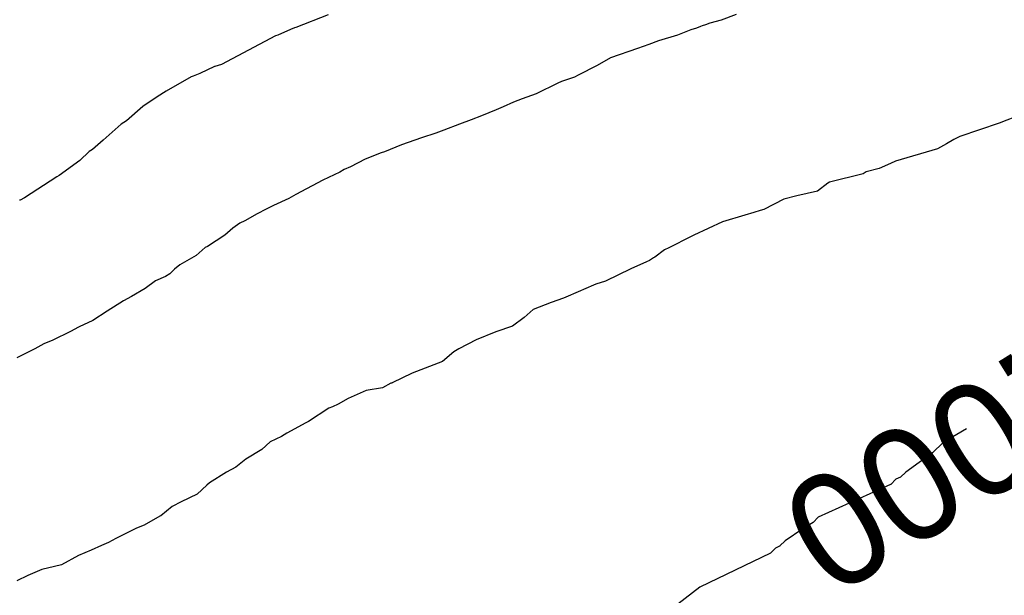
# Model space of a CAD drawing. Extents: x 158343 to 162498, y 431347 to 434500.
# Tile 197 of 220: x 159593 to 159608, y 434139 to 434148. Entities that reach past the tile are written whole.
import ezdxf

# ---------------------------------------------------------------- set-up
doc = ezdxf.new("R2010")
doc.units = 0
doc.header["$LTSCALE"] = 10
doc.header["$MEASUREMENT"] = 0
doc.layers.add('000_arcering', color=8, linetype='CONTINUOUS')
doc.layers.add('def. con-hoogtelijn (index)', color=8, linetype='CONTINUOUS')
doc.styles.add('Style-WORKING', font='WORKING.shx')

# ---------------------------------------------------------------- blocks, each defined once
blk = doc.blocks.new('bestaande hoogtelijnen')
at = {"layer": 'def. con-hoogtelijn (index)'}
for p, q in [((-70.336, 81.387), (-70.851, 81.186)), ((-70.336, 81.387), (-70.851, 81.186)), ((-63.854, 81.395), (-64.093, 81.304)), ((-63.854, 81.395), (-64.093, 81.304)), ((-63.854, 81.395), (-64.093, 81.304)), ((-70.868, 81.18), (-70.934, 81.154)), ((-70.868, 81.18), (-70.934, 81.154)), ((-70.851, 81.186), (-70.868, 81.18)), ((-70.851, 81.186), (-70.868, 81.18)), ((-64.486, 81.179), (-64.574, 81.151)), ((-64.486, 81.179), (-64.574, 81.151)), ((-64.486, 81.179), (-64.574, 81.151)), ((-64.42, 81.204), (-64.486, 81.179)), ((-64.42, 81.204), (-64.486, 81.179)), ((-64.42, 81.204), (-64.486, 81.179)), ((-64.392, 81.215), (-64.42, 81.204)), ((-64.392, 81.215), (-64.42, 81.204)), ((-64.392, 81.215), (-64.42, 81.204)), ((-64.344, 81.228), (-64.392, 81.215)), ((-64.344, 81.228), (-64.392, 81.215)), ((-64.344, 81.228), (-64.392, 81.215)), ((-64.274, 81.257), (-64.344, 81.228)), ((-64.274, 81.257), (-64.344, 81.228)), ((-64.274, 81.257), (-64.344, 81.228)), ((-64.093, 81.304), (-64.274, 81.257)), ((-64.093, 81.304), (-64.274, 81.257)), ((-64.093, 81.304), (-64.274, 81.257)), ((-71.174, 81.057), (-72.031, 80.598)), ((-71.174, 81.057), (-72.031, 80.598)), ((-71.135, 81.068), (-71.174, 81.057)), ((-71.135, 81.068), (-71.174, 81.057)), ((-70.934, 81.154), (-71.135, 81.068)), ((-70.934, 81.154), (-71.135, 81.068)), ((-64.786, 81.064), (-65.09, 80.974)), ((-64.786, 81.064), (-65.09, 80.974)), ((-64.786, 81.064), (-65.09, 80.974)), ((-64.574, 81.151), (-64.786, 81.064)), ((-64.574, 81.151), (-64.786, 81.064)), ((-64.574, 81.151), (-64.786, 81.064)), ((-65.42, 80.856), (-65.849, 80.705)), ((-65.42, 80.856), (-65.849, 80.705)), ((-65.42, 80.856), (-65.849, 80.705)), ((-65.242, 80.916), (-65.42, 80.856)), ((-65.242, 80.916), (-65.42, 80.856)), ((-65.242, 80.916), (-65.42, 80.856)), ((-65.09, 80.974), (-65.242, 80.916)), ((-65.09, 80.974), (-65.242, 80.916)), ((-65.09, 80.974), (-65.242, 80.916)), ((-65.849, 80.705), (-66.06, 80.583)), ((-65.849, 80.705), (-66.06, 80.583)), ((-65.849, 80.705), (-66.06, 80.583)), ((-72.141, 80.566), (-72.374, 80.454)), ((-72.141, 80.566), (-72.374, 80.454)), ((-72.135, 80.568), (-72.141, 80.566)), ((-72.135, 80.568), (-72.141, 80.566)), ((-72.031, 80.598), (-72.135, 80.568)), ((-72.031, 80.598), (-72.135, 80.568)), ((-66.06, 80.583), (-66.364, 80.429)), ((-66.06, 80.583), (-66.364, 80.429)), ((-66.06, 80.583), (-66.364, 80.429)), ((-72.51, 80.403), (-72.91, 80.177)), ((-72.51, 80.403), (-72.91, 80.177)), ((-72.479, 80.416), (-72.51, 80.403)), ((-72.479, 80.416), (-72.51, 80.403)), ((-72.374, 80.454), (-72.479, 80.416)), ((-72.374, 80.454), (-72.479, 80.416)), ((-66.42, 80.399), (-66.627, 80.331)), ((-66.42, 80.399), (-66.627, 80.331)), ((-66.42, 80.399), (-66.627, 80.331)), ((-66.364, 80.429), (-66.42, 80.399)), ((-66.364, 80.429), (-66.42, 80.399)), ((-66.364, 80.429), (-66.42, 80.399)), ((-66.685, 80.305), (-67.031, 80.136)), ((-66.685, 80.305), (-67.031, 80.136)), ((-66.685, 80.305), (-67.031, 80.136)), ((-66.627, 80.331), (-66.685, 80.305)), ((-66.627, 80.331), (-66.685, 80.305)), ((-66.627, 80.331), (-66.685, 80.305)), ((-73.052, 80.086), (-73.278, 79.932)), ((-73.052, 80.086), (-73.278, 79.932)), ((-72.91, 80.177), (-73.052, 80.086)), ((-72.91, 80.177), (-73.052, 80.086)), ((-67.031, 80.136), (-67.252, 80.055)), ((-67.031, 80.136), (-67.252, 80.055)), ((-67.031, 80.136), (-67.252, 80.055)), ((-73.281, 79.93), (-73.538, 79.707)), ((-73.281, 79.93), (-73.538, 79.707)), ((-73.278, 79.932), (-73.281, 79.93)), ((-73.278, 79.932), (-73.281, 79.93)), ((-67.557, 79.925), (-67.667, 79.88)), ((-67.557, 79.925), (-67.667, 79.88)), ((-67.557, 79.925), (-67.667, 79.88)), ((-67.389, 80), (-67.557, 79.925)), ((-67.389, 80), (-67.557, 79.925)), ((-67.389, 80), (-67.557, 79.925)), ((-67.252, 80.055), (-67.389, 80)), ((-67.252, 80.055), (-67.389, 80)), ((-67.252, 80.055), (-67.389, 80)), ((-67.9, 79.784), (-68.066, 79.723)), ((-67.9, 79.784), (-68.066, 79.723)), ((-67.9, 79.784), (-68.066, 79.723)), ((-67.667, 79.88), (-67.9, 79.784)), ((-67.667, 79.88), (-67.9, 79.784)), ((-67.667, 79.88), (-67.9, 79.784)), ((-59.404, 79.776), (-59.598, 79.697)), ((-59.404, 79.776), (-59.598, 79.697)), ((-73.624, 79.651), (-73.911, 79.395)), ((-73.624, 79.651), (-73.911, 79.395)), ((-73.538, 79.707), (-73.624, 79.651)), ((-73.538, 79.707), (-73.624, 79.651)), ((-68.248, 79.652), (-68.497, 79.556)), ((-68.248, 79.652), (-68.497, 79.556)), ((-68.248, 79.652), (-68.497, 79.556)), ((-68.066, 79.723), (-68.248, 79.652)), ((-68.066, 79.723), (-68.248, 79.652)), ((-68.066, 79.723), (-68.248, 79.652)), ((-59.675, 79.665), (-60.304, 79.458)), ((-59.675, 79.665), (-60.304, 79.458)), ((-59.636, 79.685), (-59.675, 79.665)), ((-59.636, 79.685), (-59.675, 79.665)), ((-59.598, 79.697), (-59.636, 79.685)), ((-59.598, 79.697), (-59.636, 79.685)), ((-68.625, 79.509), (-68.853, 79.433)), ((-68.625, 79.509), (-68.853, 79.433)), ((-68.625, 79.509), (-68.853, 79.433)), ((-68.497, 79.556), (-68.625, 79.509)), ((-68.497, 79.556), (-68.625, 79.509)), ((-68.497, 79.556), (-68.625, 79.509)), ((-60.325, 79.447), (-60.398, 79.406)), ((-60.325, 79.447), (-60.398, 79.406)), ((-60.304, 79.458), (-60.325, 79.447)), ((-60.304, 79.458), (-60.325, 79.447)), ((-73.911, 79.395), (-74.079, 79.248)), ((-73.911, 79.395), (-74.079, 79.248)), ((-69.171, 79.322), (-69.438, 79.213)), ((-69.171, 79.322), (-69.438, 79.213)), ((-69.171, 79.322), (-69.438, 79.213)), ((-68.853, 79.433), (-69.171, 79.322)), ((-68.853, 79.433), (-69.171, 79.322)), ((-68.853, 79.433), (-69.171, 79.322)), ((-60.516, 79.337), (-60.659, 79.262)), ((-60.516, 79.337), (-60.659, 79.262)), ((-60.398, 79.406), (-60.516, 79.337)), ((-60.398, 79.406), (-60.516, 79.337)), ((-74.131, 79.216), (-74.278, 79.077)), ((-74.131, 79.216), (-74.278, 79.077)), ((-74.079, 79.248), (-74.131, 79.216)), ((-74.079, 79.248), (-74.131, 79.216)), ((-69.491, 79.196), (-69.748, 79.095)), ((-69.491, 79.196), (-69.748, 79.095)), ((-69.491, 79.196), (-69.748, 79.095)), ((-69.438, 79.213), (-69.491, 79.196)), ((-69.438, 79.213), (-69.491, 79.196)), ((-69.438, 79.213), (-69.491, 79.196)), ((-60.659, 79.262), (-61.325, 79.065)), ((-60.659, 79.262), (-61.325, 79.065)), ((-74.278, 79.077), (-74.61, 78.838)), ((-74.278, 79.077), (-74.61, 78.838)), ((-69.748, 79.095), (-69.98, 78.972)), ((-69.748, 79.095), (-69.98, 78.972)), ((-69.748, 79.095), (-69.98, 78.972)), ((-61.404, 79.027), (-61.584, 78.948)), ((-61.404, 79.027), (-61.584, 78.948)), ((-61.325, 79.065), (-61.404, 79.027)), ((-61.325, 79.065), (-61.404, 79.027)), ((-74.61, 78.838), (-74.646, 78.816)), ((-74.61, 78.838), (-74.646, 78.816)), ((-70.15, 78.891), (-70.42, 78.761)), ((-70.15, 78.891), (-70.42, 78.761)), ((-70.15, 78.891), (-70.42, 78.761)), ((-70.081, 78.929), (-70.15, 78.891)), ((-70.081, 78.929), (-70.15, 78.891)), ((-70.081, 78.929), (-70.15, 78.891)), ((-69.98, 78.972), (-70.081, 78.929)), ((-69.98, 78.972), (-70.081, 78.929)), ((-69.98, 78.972), (-70.081, 78.929)), ((-61.838, 78.865), (-62.37, 78.73)), ((-61.838, 78.865), (-62.37, 78.73)), ((-61.791, 78.893), (-61.838, 78.865)), ((-61.791, 78.893), (-61.838, 78.865)), ((-61.584, 78.948), (-61.791, 78.893)), ((-61.584, 78.948), (-61.791, 78.893)), ((-74.646, 78.816), (-75.16, 78.484)), ((-74.646, 78.816), (-75.16, 78.484)), ((-70.42, 78.761), (-70.849, 78.532)), ((-70.42, 78.761), (-70.849, 78.532)), ((-70.42, 78.761), (-70.849, 78.532)), ((-62.398, 78.712), (-62.561, 78.588)), ((-62.398, 78.712), (-62.561, 78.588)), ((-62.37, 78.73), (-62.398, 78.712)), ((-62.37, 78.73), (-62.398, 78.712)), ((-70.849, 78.532), (-70.961, 78.472)), ((-70.849, 78.532), (-70.961, 78.472)), ((-70.849, 78.532), (-70.961, 78.472)), ((-62.889, 78.515), (-63.1, 78.46)), ((-62.889, 78.515), (-63.1, 78.46)), ((-62.561, 78.588), (-62.889, 78.515)), ((-62.561, 78.588), (-62.889, 78.515)), ((-75.228, 78.447), (-75.239, 78.442)), ((-75.228, 78.447), (-75.239, 78.442)), ((-75.16, 78.484), (-75.228, 78.447)), ((-75.16, 78.484), (-75.228, 78.447)), ((-71.205, 78.36), (-71.322, 78.304)), ((-71.205, 78.36), (-71.322, 78.304)), ((-71.205, 78.36), (-71.322, 78.304)), ((-70.961, 78.472), (-71.205, 78.36)), ((-70.961, 78.472), (-71.205, 78.36)), ((-70.961, 78.472), (-71.205, 78.36)), ((-63.1, 78.46), (-63.416, 78.297)), ((-63.1, 78.46), (-63.416, 78.297)), ((-71.461, 78.229), (-71.661, 78.116)), ((-71.461, 78.229), (-71.661, 78.116)), ((-71.461, 78.229), (-71.661, 78.116)), ((-71.322, 78.304), (-71.461, 78.229)), ((-71.322, 78.304), (-71.461, 78.229)), ((-71.322, 78.304), (-71.461, 78.229)), ((-63.718, 78.204), (-64.072, 78.099)), ((-63.718, 78.204), (-64.072, 78.099)), ((-63.575, 78.249), (-63.718, 78.204)), ((-63.575, 78.249), (-63.718, 78.204)), ((-63.472, 78.281), (-63.575, 78.249)), ((-63.472, 78.281), (-63.575, 78.249)), ((-63.416, 78.297), (-63.472, 78.281)), ((-63.416, 78.297), (-63.472, 78.281)), ((-71.736, 78.078), (-71.849, 78.001)), ((-71.736, 78.078), (-71.849, 78.001)), ((-71.736, 78.078), (-71.849, 78.001)), ((-71.661, 78.116), (-71.736, 78.078)), ((-71.661, 78.116), (-71.736, 78.078)), ((-71.661, 78.116), (-71.736, 78.078)), ((-64.072, 78.099), (-64.526, 77.887)), ((-64.072, 78.099), (-64.526, 77.887)), ((-71.977, 77.89), (-72.254, 77.71)), ((-71.977, 77.89), (-72.254, 77.71)), ((-71.977, 77.89), (-72.254, 77.71)), ((-71.849, 78.001), (-71.977, 77.89)), ((-71.849, 78.001), (-71.977, 77.89)), ((-71.849, 78.001), (-71.977, 77.89)), ((-64.526, 77.887), (-64.571, 77.867)), ((-64.526, 77.887), (-64.571, 77.867)), ((-64.571, 77.867), (-64.926, 77.687)), ((-64.571, 77.867), (-64.926, 77.687)), ((-72.29, 77.691), (-72.433, 77.563)), ((-72.29, 77.691), (-72.433, 77.563)), ((-72.29, 77.691), (-72.433, 77.563)), ((-72.254, 77.71), (-72.29, 77.691)), ((-72.254, 77.71), (-72.29, 77.691)), ((-72.254, 77.71), (-72.29, 77.691)), ((-64.992, 77.653), (-65.148, 77.539)), ((-64.992, 77.653), (-65.148, 77.539)), ((-64.926, 77.687), (-64.992, 77.653)), ((-64.926, 77.687), (-64.992, 77.653)), ((-72.692, 77.42), (-72.776, 77.346)), ((-72.692, 77.42), (-72.776, 77.346)), ((-72.692, 77.42), (-72.776, 77.346)), ((-72.433, 77.563), (-72.692, 77.42)), ((-72.433, 77.563), (-72.692, 77.42)), ((-72.433, 77.563), (-72.692, 77.42)), ((-65.279, 77.466), (-65.526, 77.352)), ((-65.279, 77.466), (-65.526, 77.352)), ((-65.232, 77.486), (-65.279, 77.466)), ((-65.232, 77.486), (-65.279, 77.466)), ((-65.168, 77.528), (-65.232, 77.486)), ((-65.168, 77.528), (-65.232, 77.486)), ((-65.148, 77.539), (-65.168, 77.528)), ((-65.148, 77.539), (-65.168, 77.528)), ((-72.849, 77.277), (-72.921, 77.233)), ((-72.849, 77.277), (-72.921, 77.233)), ((-72.849, 77.277), (-72.921, 77.233)), ((-72.776, 77.346), (-72.849, 77.277)), ((-72.776, 77.346), (-72.849, 77.277)), ((-72.776, 77.346), (-72.849, 77.277)), ((-65.526, 77.352), (-65.929, 77.156)), ((-65.526, 77.352), (-65.929, 77.156)), ((-73.076, 77.161), (-73.242, 77.042)), ((-73.076, 77.161), (-73.242, 77.042)), ((-73.076, 77.161), (-73.242, 77.042)), ((-72.921, 77.233), (-73.076, 77.161)), ((-72.921, 77.233), (-73.076, 77.161)), ((-72.921, 77.233), (-73.076, 77.161)), ((-66.083, 77.109), (-66.279, 77.023)), ((-66.083, 77.109), (-66.279, 77.023)), ((-65.929, 77.156), (-66.083, 77.109)), ((-65.929, 77.156), (-66.083, 77.109)), ((-73.242, 77.042), (-73.459, 76.914)), ((-73.242, 77.042), (-73.459, 76.914)), ((-73.242, 77.042), (-73.459, 76.914)), ((-66.325, 77.003), (-66.597, 76.89)), ((-66.325, 77.003), (-66.597, 76.89)), ((-66.279, 77.023), (-66.325, 77.003)), ((-66.279, 77.023), (-66.325, 77.003)), ((-73.587, 76.848), (-73.844, 76.682)), ((-73.587, 76.848), (-73.844, 76.682)), ((-73.587, 76.848), (-73.844, 76.682)), ((-73.459, 76.914), (-73.587, 76.848)), ((-73.459, 76.914), (-73.587, 76.848)), ((-73.459, 76.914), (-73.587, 76.848)), ((-66.791, 76.82), (-67.081, 76.708)), ((-66.791, 76.82), (-67.081, 76.708)), ((-66.597, 76.89), (-66.791, 76.82)), ((-66.597, 76.89), (-66.791, 76.82)), ((-73.844, 76.682), (-74.073, 76.534)), ((-73.844, 76.682), (-74.073, 76.534)), ((-73.844, 76.682), (-74.073, 76.534)), ((-67.081, 76.708), (-67.223, 76.583)), ((-67.081, 76.708), (-67.223, 76.583)), ((-74.073, 76.534), (-74.289, 76.43)), ((-74.073, 76.534), (-74.289, 76.43)), ((-74.073, 76.534), (-74.289, 76.43)), ((-67.223, 76.583), (-67.409, 76.441)), ((-67.223, 76.583), (-67.409, 76.441)), ((-74.426, 76.358), (-74.706, 76.22)), ((-74.426, 76.358), (-74.706, 76.22)), ((-74.426, 76.358), (-74.706, 76.22)), ((-74.3, 76.425), (-74.426, 76.358)), ((-74.3, 76.425), (-74.426, 76.358)), ((-74.3, 76.425), (-74.426, 76.358)), ((-74.289, 76.43), (-74.3, 76.425)), ((-74.289, 76.43), (-74.3, 76.425)), ((-74.289, 76.43), (-74.3, 76.425)), ((-67.674, 76.352), (-67.986, 76.225)), ((-67.674, 76.352), (-67.986, 76.225)), ((-67.409, 76.441), (-67.674, 76.352)), ((-67.409, 76.441), (-67.674, 76.352)), ((-74.852, 76.161), (-74.995, 76.082)), ((-74.852, 76.161), (-74.995, 76.082)), ((-74.852, 76.161), (-74.995, 76.082)), ((-74.706, 76.22), (-74.852, 76.161)), ((-74.706, 76.22), (-74.852, 76.161)), ((-74.706, 76.22), (-74.852, 76.161)), ((-67.986, 76.225), (-68.257, 76.082)), ((-67.986, 76.225), (-68.257, 76.082)), ((-74.995, 76.082), (-75.278, 75.939)), ((-74.995, 76.082), (-75.278, 75.939)), ((-74.995, 76.082), (-75.278, 75.939)), ((-68.337, 76.037), (-68.521, 75.881)), ((-68.337, 76.037), (-68.521, 75.881)), ((-68.257, 76.082), (-68.337, 76.037)), ((-68.257, 76.082), (-68.337, 76.037)), ((-68.521, 75.881), (-69, 75.694)), ((-68.521, 75.881), (-69, 75.694)), ((-69, 75.694), (-69.316, 75.542)), ((-69, 75.694), (-69.316, 75.542)), ((-69.341, 75.536), (-69.471, 75.466)), ((-69.341, 75.536), (-69.471, 75.466)), ((-69.325, 75.54), (-69.341, 75.536)), ((-69.325, 75.54), (-69.341, 75.536)), ((-69.316, 75.542), (-69.325, 75.54)), ((-69.316, 75.542), (-69.325, 75.54)), ((-69.729, 75.423), (-70.015, 75.293)), ((-69.729, 75.423), (-70.015, 75.293)), ((-69.471, 75.466), (-69.729, 75.423)), ((-69.471, 75.466), (-69.729, 75.423)), ((-70.015, 75.293), (-70.177, 75.204)), ((-70.015, 75.293), (-70.177, 75.204)), ((-70.325, 75.141), (-70.649, 74.931)), ((-70.325, 75.141), (-70.649, 74.931)), ((-70.266, 75.16), (-70.325, 75.141)), ((-70.266, 75.16), (-70.325, 75.141)), ((-70.177, 75.204), (-70.266, 75.16)), ((-70.177, 75.204), (-70.266, 75.16)), ((-70.69, 74.91), (-70.992, 74.743)), ((-70.69, 74.91), (-70.992, 74.743)), ((-70.649, 74.931), (-70.69, 74.91)), ((-70.649, 74.931), (-70.69, 74.91)), ((-60.198, 74.813), (-60.567, 74.593)), ((-60.198, 74.813), (-60.567, 74.593)), ((-71.256, 74.608), (-71.386, 74.482)), ((-71.256, 74.608), (-71.386, 74.482)), ((-71.076, 74.692), (-71.256, 74.608)), ((-71.076, 74.692), (-71.256, 74.608)), ((-70.992, 74.743), (-71.076, 74.692)), ((-70.992, 74.743), (-71.076, 74.692)), ((-71.386, 74.482), (-71.64, 74.333)), ((-71.386, 74.482), (-71.64, 74.333)), ((-60.567, 74.593), (-60.734, 74.429)), ((-60.567, 74.593), (-60.734, 74.429)), ((-71.64, 74.333), (-71.801, 74.203)), ((-71.64, 74.333), (-71.801, 74.203)), ((-60.734, 74.429), (-61.159, 74.126)), ((-60.734, 74.429), (-61.159, 74.126)), ((-71.801, 74.203), (-71.95, 74.126)), ((-71.801, 74.203), (-71.95, 74.126)), ((-71.95, 74.126), (-72.218, 73.953)), ((-71.95, 74.126), (-72.218, 73.953)), ((-61.318, 74.011), (-61.4, 73.928)), ((-61.318, 74.011), (-61.4, 73.928)), ((-61.243, 74.042), (-61.318, 74.011)), ((-61.243, 74.042), (-61.318, 74.011)), ((-61.161, 74.124), (-61.243, 74.042)), ((-61.161, 74.124), (-61.243, 74.042)), ((-61.159, 74.126), (-61.161, 74.124)), ((-61.159, 74.126), (-61.161, 74.124)), ((-72.26, 73.918), (-72.417, 73.777)), ((-72.26, 73.918), (-72.417, 73.777)), ((-72.218, 73.953), (-72.26, 73.918)), ((-72.218, 73.953), (-72.26, 73.918)), ((-61.402, 73.927), (-62.55, 73.408)), ((-61.402, 73.927), (-62.55, 73.408)), ((-61.4, 73.928), (-61.402, 73.927)), ((-61.4, 73.928), (-61.402, 73.927)), ((-72.417, 73.777), (-72.668, 73.655)), ((-72.417, 73.777), (-72.668, 73.655)), ((-72.815, 73.578), (-72.992, 73.433)), ((-72.815, 73.578), (-72.992, 73.433)), ((-72.668, 73.655), (-72.815, 73.578)), ((-72.668, 73.655), (-72.815, 73.578)), ((-73.045, 73.406), (-73.257, 73.284)), ((-73.045, 73.406), (-73.257, 73.284)), ((-72.999, 73.428), (-73.045, 73.406)), ((-72.999, 73.428), (-73.045, 73.406)), ((-72.992, 73.433), (-72.999, 73.428)), ((-72.992, 73.433), (-72.999, 73.428)), ((-62.55, 73.408), (-62.634, 73.327)), ((-62.55, 73.408), (-62.634, 73.327)), ((-73.381, 73.237), (-73.71, 73.07)), ((-73.381, 73.237), (-73.71, 73.07)), ((-73.257, 73.284), (-73.381, 73.237)), ((-73.257, 73.284), (-73.381, 73.237)), ((-62.794, 73.222), (-63.078, 73.032)), ((-62.794, 73.222), (-63.078, 73.032)), ((-62.634, 73.327), (-62.794, 73.222)), ((-62.634, 73.327), (-62.794, 73.222)), ((-73.71, 73.07), (-73.825, 73.008)), ((-73.71, 73.07), (-73.825, 73.008)), ((-74.099, 72.884), (-74.299, 72.802)), ((-74.099, 72.884), (-74.299, 72.802)), ((-73.933, 72.959), (-74.099, 72.884)), ((-73.933, 72.959), (-74.099, 72.884)), ((-73.825, 73.008), (-73.933, 72.959)), ((-73.825, 73.008), (-73.933, 72.959)), ((-63.231, 72.917), (-63.311, 72.838)), ((-63.231, 72.917), (-63.311, 72.838)), ((-63.166, 72.946), (-63.231, 72.917)), ((-63.166, 72.946), (-63.231, 72.917)), ((-63.162, 72.949), (-63.166, 72.946)), ((-63.162, 72.949), (-63.166, 72.946)), ((-63.159, 72.953), (-63.162, 72.949)), ((-63.159, 72.953), (-63.162, 72.949)), ((-63.078, 73.032), (-63.159, 72.953)), ((-63.078, 73.032), (-63.159, 72.953)), ((-74.299, 72.802), (-74.572, 72.65)), ((-74.299, 72.802), (-74.572, 72.65)), ((-63.311, 72.838), (-64.434, 72.295)), ((-63.311, 72.838), (-64.434, 72.295)), ((-74.885, 72.579), (-75.104, 72.482)), ((-74.885, 72.579), (-75.104, 72.482)), ((-74.681, 72.624), (-74.885, 72.579)), ((-74.681, 72.624), (-74.885, 72.579)), ((-74.572, 72.65), (-74.681, 72.624)), ((-74.572, 72.65), (-74.681, 72.624)), ((-75.104, 72.482), (-75.28, 72.397)), ((-75.104, 72.482), (-75.28, 72.397)), ((-64.434, 72.295), (-64.898, 71.939)), ((-64.434, 72.295), (-64.898, 71.939))]:
    blk.add_line(p, q, dxfattribs=at)
at = {"layer": 'def. con-hoogtelijn (index)', "style": 'Style-WORKING'}
blk.add_text('16.000', height=1.8, rotation=211.9685, dxfattribs=at).set_placement((-57.035, 77.537))

msp = doc.modelspace()

# ---------------------------------------------------------------- block references
at = {"layer": '000_arcering'}
msp.add_blockref('bestaande hoogtelijnen', (159667.804, 434066.432), dxfattribs=at)

doc.saveas('drawing.dxf')
